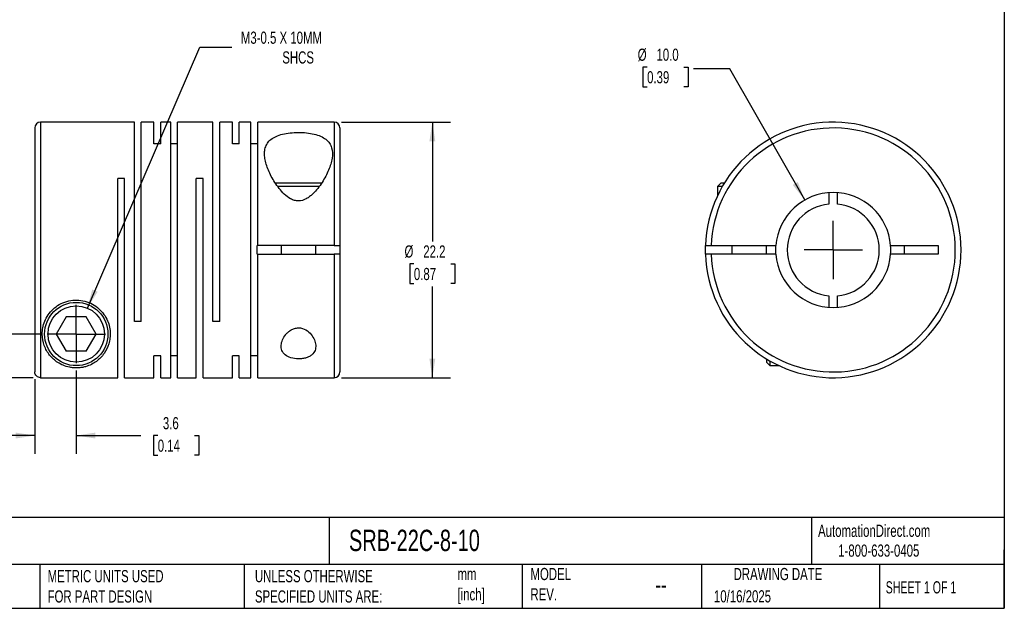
# Model space of a CAD drawing. Header units: millimetres. Extents: x 3 to 137, y 3 to 105.
# Tile 2 of 3: x 51 to 137, y 3 to 54. Entities that reach past the tile are written whole.
import ezdxf

# ---------------------------------------------------------------- set-up
doc = ezdxf.new("R2010")
doc.units = ezdxf.units.MM
doc.header["$LTSCALE"] = 0.5
doc.linetypes.add('SLD-Center', pattern=[19.05, 15.24, -1.27, 1.27, -1.27])
doc.linetypes.add('SLD-Solid', pattern=[0])
doc.layers.add('CENTER', color=40, linetype='SLD-Center')
doc.layers.add('DIMENSIONS', color=140, linetype='SLD-Solid', lineweight=25)
doc.layers.add('TEXT', color=140, linetype='SLD-Solid', lineweight=25)
doc.styles.add('SLDTEXTSTYLE0', font='TXT', dxfattribs={"width": 0.7})
doc.styles.add('SLDTEXTSTYLE1', font='TXT', dxfattribs={"width": 0.65})
doc.dimstyles.new('SLDDIMSTYLE0', dxfattribs={"dimtxt": 1.079004, "dimasz": 1.651, "dimexe": 0, "dimexo": 0.0625, "dimgap": 0.269751, "dimtad": 0, "dimtih": 1, "dimtoh": 1, "dimdec": 1, "dimrnd": 1e-09, "dimzin": 12, "dimdsep": 46, "dimtxsty": 'SLDTEXTSTYLE0', "dimsah": 1, "dimcen": 0, "dimadec": 0, "dimazin": 3, "dimtfac": 1, "dimtdec": 1, "dimtofl": 0, "dimtmove": 0, "dimatfit": 3, "dimfxl": 0, "dimfrac": 2, "dimtolj": 1, "dimtzin": 12, "dimarcsym": 0})
doc.dimstyles.new('SLDDIMSTYLE1', dxfattribs={"dimtxt": 1.079004, "dimasz": 1.651, "dimexe": 0, "dimexo": 0.0625, "dimgap": 0.269751, "dimtad": 0, "dimtih": 1, "dimtoh": 1, "dimdec": 1, "dimrnd": 1e-09, "dimzin": 12, "dimdsep": 46, "dimtxsty": 'SLDTEXTSTYLE0', "dimsah": 1, "dimcen": 0.09, "dimadec": 0, "dimazin": 3, "dimtfac": 1, "dimtdec": 1, "dimtofl": 0, "dimtmove": 0, "dimatfit": 3, "dimfxl": 0, "dimfrac": 2, "dimtolj": 1, "dimtzin": 12, "dimarcsym": 0})
doc.dimstyles.new('SLDDIMSTYLE2', dxfattribs={"dimtxt": 1.079004, "dimasz": 1.651, "dimexe": 0, "dimexo": 0.0625, "dimgap": 0.269751, "dimtad": 0, "dimtih": 1, "dimtoh": 1, "dimdec": 1, "dimrnd": 1e-09, "dimzin": 12, "dimdsep": 46, "dimtxsty": 'SLDTEXTSTYLE0', "dimsah": 1, "dimcen": 0.09, "dimadec": 0, "dimazin": 3, "dimtfac": 1, "dimtdec": 1, "dimtmove": 0, "dimatfit": 0, "dimfxl": 0, "dimfrac": 2, "dimtolj": 1, "dimtzin": 12, "dimarcsym": 0})
doc.dimstyles.new('SLDDIMSTYLE3', dxfattribs={"dimtxt": 1.079004, "dimasz": 1.651, "dimexe": 0, "dimexo": 0.0625, "dimgap": 0.269751, "dimtad": 0, "dimtih": 1, "dimtoh": 1, "dimdec": 1, "dimrnd": 1e-09, "dimzin": 4, "dimdsep": 46, "dimtxsty": 'SLDTEXTSTYLE0', "dimsah": 1, "dimcen": 0, "dimadec": 0, "dimazin": 1, "dimtfac": 1, "dimtdec": 1, "dimtofl": 0, "dimtmove": 0, "dimatfit": 3, "dimfxl": 0, "dimfrac": 2, "dimtolj": 1, "dimtzin": 12, "dimarcsym": 0})

# ---------------------------------------------------------------- blocks, each defined once
blk = doc.blocks.new('_D')
at = {"layer": 'DIMENSIONS'}
for p, q in [((56.887, 29.255), (66.644, 51.91)), ((66.644, 51.91), (69.422, 51.91))]:
    blk.add_line(p, q, dxfattribs=at)
blk.add_solid([(56.887, 29.255), (57.774, 30.671), (57.307, 30.871)], dxfattribs=at)
at = {"layer": 'DIMENSIONS', "attachment_point": 1, "style": 'SLDTEXTSTYLE0'}
for s, insert, char_height in [('M3-0.5 X 10MM', (70.216, 53.274), 1.05833), ('SHCS', (73.813, 51.559), 1.0583)]:
    blk.add_mtext(s, dxfattribs=dict(at, insert=insert, char_height=char_height))
blk = doc.blocks.new('_D_1')
at = {"layer": 'DIMENSIONS'}
for p, q in [((78.953, 45.404), (88.434, 45.404)), ((86.847, 45.404), (86.847, 35.052)), ((85.243, 33.096), (84.881, 33.096)), ((84.881, 33.096), (84.881, 31.381)), ((88.45, 33.096), (88.812, 33.096)), ((88.812, 33.096), (88.812, 31.381)), ((84.881, 31.381), (85.243, 31.381)), ((86.847, 23.204), (86.847, 31.14)), ((88.812, 31.381), (88.45, 31.381)), ((78.953, 23.204), (88.434, 23.204))]:
    blk.add_line(p, q, dxfattribs=at)
for points in [[(86.847, 45.404), (86.593, 43.753), (87.101, 43.753)], [(86.847, 23.204), (87.101, 24.855), (86.593, 24.855)]]:
    blk.add_solid(points, dxfattribs=at)
at = {"layer": 'DIMENSIONS', "char_height": 1.0583, "attachment_point": 1, "style": 'SLDTEXTSTYLE0'}
for s, insert in [('%%c', (84.429, 34.702)), ('22.2', (86.058, 34.702)), ('0.87', (85.243, 32.745))]:
    blk.add_mtext(s, dxfattribs=dict(at, insert=insert))
blk = doc.blocks.new('_D_2')
at = {"layer": 'DIMENSIONS'}
for p, q in [((55.918, 23.829), (55.918, 16.595)), ((52.318, 23.076), (52.318, 16.595)), ((52.318, 18.183), (49.143, 18.183)), ((55.918, 18.183), (61.531, 18.183)), ((62.994, 18.183), (62.631, 18.183)), ((62.631, 18.183), (62.631, 16.468)), ((66.2, 18.183), (66.562, 18.183)), ((66.562, 18.183), (66.562, 16.468)), ((62.631, 16.468), (62.994, 16.468)), ((66.562, 16.468), (66.2, 16.468))]:
    blk.add_line(p, q, dxfattribs=at)
for points in [[(52.318, 18.183), (50.667, 18.437), (50.667, 17.929)], [(55.918, 18.183), (57.569, 17.929), (57.569, 18.437)]]:
    blk.add_solid(points, dxfattribs=at)
at = {"layer": 'DIMENSIONS', "char_height": 1.0583, "attachment_point": 1, "style": 'SLDTEXTSTYLE0'}
for s, insert in [('3.6', (63.443, 19.788)), ('0.14', (62.994, 17.832))]:
    blk.add_mtext(s, dxfattribs=dict(at, insert=insert))
blk = doc.blocks.new('_D_3')
at = {"layer": 'DIMENSIONS'}
for p, q in [((38.963, 31.311), (38.601, 31.311)), ((38.601, 31.311), (38.601, 29.596)), ((42.169, 31.311), (42.532, 31.311)), ((42.532, 31.311), (42.532, 29.596)), ((44.115, 31.311), (47.29, 31.311)), ((47.29, 31.311), (47.29, 27.004)), ((38.601, 29.596), (38.963, 29.596)), ((42.532, 29.596), (42.169, 29.596)), ((52.743, 27.004), (45.703, 27.004)), ((52.183, 23.211), (45.703, 23.211)), ((47.29, 23.211), (47.29, 20.036))]:
    blk.add_line(p, q, dxfattribs=at)
for points in [[(47.29, 27.004), (47.544, 28.655), (47.036, 28.655)], [(47.29, 23.211), (47.036, 21.56), (47.544, 21.56)]]:
    blk.add_solid(points, dxfattribs=at)
at = {"layer": 'DIMENSIONS', "char_height": 1.0583, "attachment_point": 1, "style": 'SLDTEXTSTYLE0'}
for s, insert in [('3.8', (39.412, 32.916)), ('0.15', (38.963, 30.96))]:
    blk.add_mtext(s, dxfattribs=dict(at, insert=insert))
blk = doc.blocks.new('SW_CENTERMARKSYMBOL_0')
at = {"layer": 'CENTER', "color": 0}
for q in [(0, 2.54), (-2.54, 0), (0, -2.54), (2.54, 0)]:
    blk.add_line((0, 0), q, dxfattribs=at)
blk = doc.blocks.new('_D_4')
at = {"layer": 'DIMENSIONS'}
for p, q in [((105.498, 50.19), (105.136, 50.19)), ((105.136, 50.19), (105.136, 48.475)), ((108.704, 50.19), (109.067, 50.19)), ((109.067, 50.19), (109.067, 48.475)), ((112.694, 50.038), (109.519, 50.038)), ((119.19, 38.648), (112.694, 50.038)), ((105.136, 48.475), (105.498, 48.475)), ((109.067, 48.475), (108.704, 48.475))]:
    blk.add_line(p, q, dxfattribs=at)
blk.add_solid([(119.19, 38.648), (118.592, 40.208), (118.151, 39.956)], dxfattribs=at)
at = {"layer": 'DIMENSIONS', "char_height": 1.0583, "attachment_point": 1, "style": 'SLDTEXTSTYLE0'}
for s, insert in [('%%c', (104.683, 51.796)), ('10.0', (106.312, 51.796)), ('0.39', (105.498, 49.839))]:
    blk.add_mtext(s, dxfattribs=dict(at, insert=insert))
blk = doc.blocks.new('SW_CENTERMARKSYMBOL_1')
at = {"layer": 'CENTER', "color": 0}
for q in [(0, 2.54), (-2.54, 0), (0, -2.54), (2.54, 0)]:
    blk.add_line((0, 0), q, dxfattribs=at)

msp = doc.modelspace()

# ---------------------------------------------------------------- linework, layer by layer
for p, q in [((60.968, 45.404), (52.818, 45.404)), ((52.818, 45.404), (52.818, 23.211)), ((60.968, 28.104), (60.968, 45.404)), ((62.668, 45.404), (61.558, 45.404)), ((61.558, 28.104), (61.558, 45.404)), ((62.668, 43.511), (62.668, 45.404)), ((64.118, 45.404), (63.258, 45.404)), ((63.258, 43.511), (63.258, 45.404)), ((64.118, 23.204), (64.118, 45.404)), ((67.788, 45.404), (64.708, 45.404)), ((64.708, 23.204), (64.708, 45.404)), ((67.788, 28.104), (67.788, 45.404)), ((69.488, 45.404), (68.378, 45.404)), ((68.378, 28.104), (68.378, 45.404)), ((69.488, 43.511), (69.488, 45.404)), ((71.088, 45.404), (70.078, 45.404)), ((70.078, 43.511), (70.078, 45.404)), ((71.088, 23.204), (71.088, 45.404)), ((78.318, 45.404), (71.678, 45.404)), ((71.678, 34.679), (71.678, 45.404)), ((78.318, 45.404), (78.318, 34.679)), ((52.318, 44.904), (52.318, 23.711)), ((78.818, 44.904), (78.818, 34.679)), ((63.258, 43.511), (62.668, 43.511)), ((64.708, 43.511), (64.118, 43.511)), ((70.078, 43.511), (69.488, 43.511)), ((71.678, 43.511), (71.088, 43.511)), ((60.108, 40.504), (59.518, 40.504)), ((59.518, 23.211), (59.518, 40.504)), ((60.108, 23.204), (60.108, 40.504)), ((66.928, 40.504), (66.338, 40.504)), ((66.338, 23.204), (66.338, 40.504)), ((66.928, 23.204), (66.928, 40.504)), ((75.218, 40.104), (73.204, 40.104)), ((75.218, 39.804), (73.423, 39.804)), ((77.225, 40.104), (75.218, 40.104)), ((77.02, 39.804), (75.218, 39.804)), ((111.917, 40.104), (111.617, 39.804)), ((111.617, 39.804), (111.617, 39.017)), ((112.025, 39.804), (111.617, 39.804)), ((112.202, 40.104), (111.917, 40.104)), ((121.292, 39.29), (121.292, 38.287)), ((122.042, 38.287), (122.042, 39.29)), ((71.618, 33.929), (71.618, 34.679)), ((71.678, 34.679), (71.618, 34.679)), ((78.318, 34.679), (71.678, 34.679)), ((73.718, 34.679), (73.718, 33.929)), ((76.718, 33.929), (76.718, 34.679)), ((78.818, 34.679), (78.818, 33.929)), ((111.073, 34.679), (116.681, 34.679)), ((112.867, 34.679), (112.867, 33.929)), ((115.867, 33.929), (115.867, 34.679)), ((116.667, 34.304), (116.681, 34.679)), ((116.681, 33.929), (116.667, 34.304)), ((126.653, 34.679), (130.767, 34.679)), ((127.867, 33.929), (127.867, 34.679)), ((130.767, 34.679), (130.767, 33.929)), ((71.618, 33.929), (71.678, 33.929)), ((71.678, 23.204), (71.678, 33.929)), ((71.678, 33.929), (78.318, 33.929)), ((78.318, 33.929), (78.318, 23.204)), ((78.818, 33.929), (78.818, 23.704)), ((116.681, 33.929), (111.073, 33.929)), ((130.767, 33.929), (126.653, 33.929)), ((121.292, 30.322), (121.292, 29.318)), ((122.042, 29.318), (122.042, 30.322)), ((55.052, 28.504), (54.186, 27.004)), ((56.784, 28.504), (55.052, 28.504)), ((57.65, 27.004), (56.784, 28.504)), ((61.558, 28.104), (60.968, 28.104)), ((68.378, 28.104), (67.788, 28.104)), ((54.186, 27.004), (55.052, 25.504)), ((56.784, 25.504), (57.65, 27.004)), ((56.784, 25.504), (55.052, 25.504)), ((63.258, 25.097), (62.668, 25.097)), ((62.668, 23.204), (62.668, 25.097)), ((63.258, 23.204), (63.258, 25.097)), ((64.708, 25.097), (64.118, 25.097)), ((70.078, 25.097), (69.488, 25.097)), ((69.488, 23.204), (69.488, 25.097)), ((70.078, 23.204), (70.078, 25.097)), ((71.678, 25.097), (71.088, 25.097)), ((115.867, 24.84), (115.867, 24.554)), ((115.867, 24.554), (116.167, 24.254)), ((116.167, 24.663), (116.167, 24.254)), ((116.167, 24.254), (116.954, 24.254)), ((52.818, 23.211), (59.518, 23.211)), ((60.108, 23.204), (62.668, 23.204)), ((63.258, 23.204), (64.118, 23.204)), ((64.708, 23.204), (66.338, 23.204)), ((66.928, 23.204), (69.488, 23.204)), ((70.078, 23.204), (71.088, 23.204)), ((71.678, 23.204), (78.318, 23.204))]:
    msp.add_line(p, q)
at = {"flags": 128}
msp.add_lwpolyline([(110.573, 33.929), (110.567, 34.304), (110.573, 34.679)], dxfattribs=at)
for radius in [2.75, 2.45]:
    msp.add_circle((55.918, 27.004), radius)
for centre, radius, start, end in [((52.818, 44.904), 0.5, 90, 180), ((78.318, 44.904), 0.5, 0, 90), ((121.667, 34.304), 11.1, 181.93604, 178.06396), ((121.667, 34.304), 10.6, 182.0274, 177.9726), ((121.667, 34.304), 5, 4.30122, 175.69878), ((121.667, 34.304), 4, 95.37938, 264.62062), ((121.667, 34.304), 4, 275.37938, 84.62062), ((121.667, 34.304), 5, 355.69878, 4.30122), ((121.667, 34.304), 5, 184.30122, 355.69878), ((78.318, 23.704), 0.5, 270, 0)]:
    msp.add_arc(centre, radius, start, end)
for points, knots in [([(75.218, 38.564), (75.46, 38.564), (75.693, 38.64), (76.001, 38.806), (76.099, 38.871), (76.282, 39.011), (76.369, 39.086), (76.616, 39.32), (76.764, 39.487), (77.034, 39.827), (77.157, 40), (77.496, 40.528), (77.686, 40.89), (77.98, 41.591), (78.085, 41.934), (78.187, 42.596), (78.182, 42.904), (78.055, 43.328), (77.994, 43.46), (77.827, 43.705), (77.72, 43.818), (77.464, 44.018), (77.313, 44.107), (76.969, 44.259), (76.779, 44.32), (76.362, 44.42), (76.141, 44.457), (75.681, 44.505), (75.44, 44.517), (74.965, 44.516), (74.725, 44.503), (74.266, 44.452), (74.048, 44.415), (73.633, 44.313), (73.445, 44.25), (73.108, 44.098), (72.957, 44.008), (72.704, 43.806), (72.601, 43.694), (72.436, 43.447), (72.376, 43.314), (72.295, 43.033), (72.274, 42.885), (72.265, 42.574), (72.277, 42.414), (72.354, 41.926), (72.459, 41.586), (72.756, 40.878), (72.943, 40.523), (73.282, 39.997), (73.405, 39.823), (73.678, 39.48), (73.826, 39.314), (74.153, 39.006), (74.335, 38.86), (74.642, 38.695), (74.752, 38.647), (74.98, 38.582), (75.097, 38.564), (75.218, 38.564)], [0, 0, 0, 0, 0.03125, 0.03125, 0.046875, 0.046875, 0.0625, 0.0625, 0.09375, 0.09375, 0.125, 0.125, 0.1875, 0.1875, 0.25, 0.25, 0.3125, 0.3125, 0.34375, 0.34375, 0.375, 0.375, 0.40625, 0.40625, 0.4375, 0.4375, 0.46875, 0.46875, 0.5, 0.5, 0.53125, 0.53125, 0.5625, 0.5625, 0.59375, 0.59375, 0.625, 0.625, 0.65625, 0.65625, 0.6875, 0.6875, 0.71875, 0.71875, 0.75, 0.75, 0.8125, 0.8125, 0.875, 0.875, 0.90625, 0.90625, 0.9375, 0.9375, 0.96875, 0.96875, 0.984375, 0.984375, 1, 1, 1, 1]), ([(78.318, 34.679), (78.45, 34.679), (78.58, 34.679), (78.764, 34.679), (78.818, 34.679), (78.818, 34.679)], [0, 0, 0, 0, 0.5, 0.5, 1, 1, 1, 1]), ([(110.573, 34.679), (110.573, 34.679), (110.627, 34.679), (110.812, 34.679), (110.941, 34.679), (111.073, 34.679)], [0, 0, 0, 0, 0.5, 0.5, 1, 1, 1, 1]), ([(78.818, 33.929), (78.818, 33.929), (78.764, 33.929), (78.58, 33.929), (78.45, 33.929), (78.318, 33.929)], [0, 0, 0, 0, 0.5, 0.5, 1, 1, 1, 1]), ([(111.073, 33.929), (110.941, 33.929), (110.812, 33.929), (110.627, 33.929), (110.573, 33.929), (110.573, 33.929)], [0, 0, 0, 0, 0.5, 0.5, 1, 1, 1, 1]), ([(52.968, 27.004), (52.968, 26.645), (53.033, 26.31), (53.256, 25.692), (53.411, 25.418), (53.799, 24.929), (54.033, 24.711), (54.453, 24.439), (54.605, 24.356), (54.948, 24.212), (55.135, 24.152), (55.46, 24.088), (55.573, 24.072), (55.809, 24.054), (55.929, 24.052), (56.167, 24.062), (56.284, 24.075), (56.505, 24.111), (56.611, 24.135), (56.906, 24.217), (57.08, 24.287), (57.398, 24.446), (57.539, 24.534), (57.799, 24.726), (57.918, 24.83), (58.138, 25.055), (58.238, 25.176), (58.51, 25.561), (58.651, 25.845), (58.792, 26.317), (58.827, 26.484), (58.868, 26.827), (58.874, 27.003), (58.852, 27.365), (58.824, 27.552), (58.727, 27.929), (58.659, 28.116), (58.477, 28.487), (58.363, 28.669), (58.094, 29.009), (57.934, 29.17), (57.58, 29.452), (57.384, 29.576), (56.958, 29.775), (56.736, 29.849), (56.27, 29.943), (56.03, 29.962), (55.556, 29.942), (55.317, 29.902), (54.866, 29.77), (54.649, 29.678), (54.246, 29.446), (54.065, 29.31), (53.739, 29.005), (53.595, 28.835), (53.357, 28.483), (53.259, 28.298), (53.032, 27.735), (52.968, 27.364), (52.968, 27.004)], [0, 0, 0, 0, 0.0625, 0.0625, 0.125, 0.125, 0.1875, 0.1875, 0.21875, 0.21875, 0.25, 0.25, 0.265625, 0.265625, 0.28125, 0.28125, 0.296875, 0.296875, 0.3125, 0.3125, 0.34375, 0.34375, 0.375, 0.375, 0.40625, 0.40625, 0.4375, 0.4375, 0.5, 0.5, 0.53125, 0.53125, 0.5625, 0.5625, 0.59375, 0.59375, 0.625, 0.625, 0.65625, 0.65625, 0.6875, 0.6875, 0.71875, 0.71875, 0.75, 0.75, 0.78125, 0.78125, 0.8125, 0.8125, 0.84375, 0.84375, 0.875, 0.875, 0.90625, 0.90625, 0.9375, 0.9375, 1, 1, 1, 1]), ([(75.218, 27.539), (75.101, 27.539), (74.984, 27.52), (74.767, 27.455), (74.665, 27.408), (74.48, 27.298), (74.396, 27.235), (74.244, 27.1), (74.177, 27.028), (73.996, 26.806), (73.902, 26.648), (73.771, 26.334), (73.731, 26.174), (73.711, 25.866), (73.73, 25.715), (73.84, 25.437), (73.93, 25.308), (74.19, 25.088), (74.362, 24.996), (74.765, 24.872), (74.996, 24.839), (75.345, 24.841), (75.462, 24.85), (75.683, 24.883), (75.792, 24.908), (75.991, 24.972), (76.081, 25.01), (76.247, 25.099), (76.322, 25.15), (76.513, 25.316), (76.602, 25.446), (76.708, 25.723), (76.726, 25.874), (76.704, 26.181), (76.664, 26.339), (76.531, 26.654), (76.44, 26.809), (76.196, 27.106), (76.047, 27.245), (75.676, 27.465), (75.454, 27.539), (75.218, 27.539)], [0, 0, 0, 0, 0.03125, 0.03125, 0.0625, 0.0625, 0.09375, 0.09375, 0.125, 0.125, 0.1875, 0.1875, 0.25, 0.25, 0.3125, 0.3125, 0.375, 0.375, 0.4375, 0.4375, 0.5, 0.5, 0.53125, 0.53125, 0.5625, 0.5625, 0.59375, 0.59375, 0.625, 0.625, 0.6875, 0.6875, 0.75, 0.75, 0.8125, 0.8125, 0.875, 0.875, 0.9375, 0.9375, 1, 1, 1, 1]), ([(52.818, 23.211), (52.686, 23.211), (52.557, 23.265), (52.373, 23.449), (52.318, 23.579), (52.318, 23.711)], [0, 0, 0, 0, 0.5, 0.5, 1, 1, 1, 1])]:
    msp.add_open_spline(points, degree=3, knots=knots)
at = {"layer": 'TEXT'}
for p, q in [((136.525, 104.775), (136.525, 3.175)), ((136.525, 11.063), (3.175, 11.063)), ((77.879, 11.063), (77.879, 6.985)), ((119.788, 11.063), (119.788, 6.985)), ((136.525, 3.175), (136.525, 8.255)), ((136.525, 6.985), (3.175, 6.985)), ((52.742, 6.985), (52.742, 3.175)), ((70.499, 6.985), (70.499, 3.175)), ((94.65, 6.985), (94.65, 3.175)), ((110.233, 6.985), (110.233, 3.175)), ((125.674, 6.985), (125.674, 3.175)), ((3.175, 3.175), (136.525, 3.175))]:
    msp.add_line(p, q, dxfattribs=at)

# ---------------------------------------------------------------- block references
at = {"layer": 'CENTER'}
for name, p in [('SW_CENTERMARKSYMBOL_1', (121.667, 34.304)), ('SW_CENTERMARKSYMBOL_0', (55.918, 27.004))]:
    msp.add_blockref(name, p, dxfattribs=at)

# ---------------------------------------------------------------- texts
at = {"layer": 'TEXT'}
for s, insert, char_height, attachment_point, style in [('AutomationDirect.com', (120.347, 10.438), 1.05833, 1, 'SLDTEXTSTYLE0'), ('SRB-22C-8-10', (79.604, 10.001), 1.85208, 1, 'SLDTEXTSTYLE0'), ('1-800-633-0405', (122.096, 8.719), 1.05833, 1, 'SLDTEXTSTYLE0'), ('METRIC UNITS USED ^JFOR PART DESIGN', (53.427, 6.498), 1.05833, 1, 'SLDTEXTSTYLE0'), ('UNLESS OTHERWISE ^JSPECIFIED UNITS ARE:', (71.435, 6.498), 1.05833, 1, 'SLDTEXTSTYLE0'), ('mm^J[inch]', (89.032, 6.681), 1.0583, 1, 'SLDTEXTSTYLE0'), ('MODEL ^JREV.', (95.367, 6.682), 1.05833, 1, 'SLDTEXTSTYLE0'), ('DRAWING DATE', (116.863, 6.682), 1.05833, 2, 'SLDTEXTSTYLE0'), ('--', (106.214, 6.038), 1.5875, 1, 'SLDTEXTSTYLE0'), ('SHEET 1 OF 1', (126.221, 5.526), 1.05833, 1, 'SLDTEXTSTYLE1'), ('10/16/2025', (111.306, 4.745), 1.0583, 1, 'SLDTEXTSTYLE0')]:
    msp.add_mtext(s, dxfattribs=dict(at, insert=insert, char_height=char_height, attachment_point=attachment_point, style=style))

# ---------------------------------------------------------------- dimensions: what is measured, and where the dimension line sits
at = {"layer": 'DIMENSIONS'}
dim = msp.add_diameter_dim_2p(p1=(54.949, 24.754), p2=(56.887, 29.255), text='M3-0.5 X 10MM\\PSHCS', dimstyle='SLDDIMSTYLE0', override={"dimpost": '<>'}, dxfattribs=at)
dim.commit()
dim.dimension.update_dxf_attribs({"geometry": '_D', "text_midpoint": (75.8, 51.91), "dimtype": 163})
dim = msp.add_diameter_dim_2p(p1=(124.144, 29.961), p2=(119.19, 38.648), dimstyle='SLDDIMSTYLE3', dxfattribs=at)
dim.commit()
dim.dimension.update_dxf_attribs({"geometry": '_D_4', "text_midpoint": (107.101, 50.038), "dimtype": 163})
dim = msp.add_linear_dim(base=(86.847, 45.404), p1=(78.318, 23.204), p2=(78.318, 45.404), angle=90, text='%%c<>', dimstyle='SLDDIMSTYLE1', dxfattribs=at)
dim.commit()
dim.dimension.update_dxf_attribs({"geometry": '_D_1', "text_midpoint": (86.847, 33.096), "dimtype": 160})
dim = msp.add_linear_dim(base=(47.29, 27.004), p1=(52.818, 23.211), p2=(53.378, 27.004), angle=90, dimstyle='SLDDIMSTYLE2', dxfattribs=at)
dim.commit()
dim.dimension.update_dxf_attribs({"geometry": '_D_3', "text_midpoint": (47.29, 31.311), "dimtype": 160})
dim = msp.add_linear_dim(base=(52.318, 18.183), p1=(55.918, 24.464), p2=(52.318, 23.711), dimstyle='SLDDIMSTYLE2', dxfattribs=at)
dim.commit()
dim.dimension.update_dxf_attribs({"geometry": '_D_2', "text_midpoint": (64.597, 18.183), "dimtype": 160})

doc.saveas('drawing.dxf')
